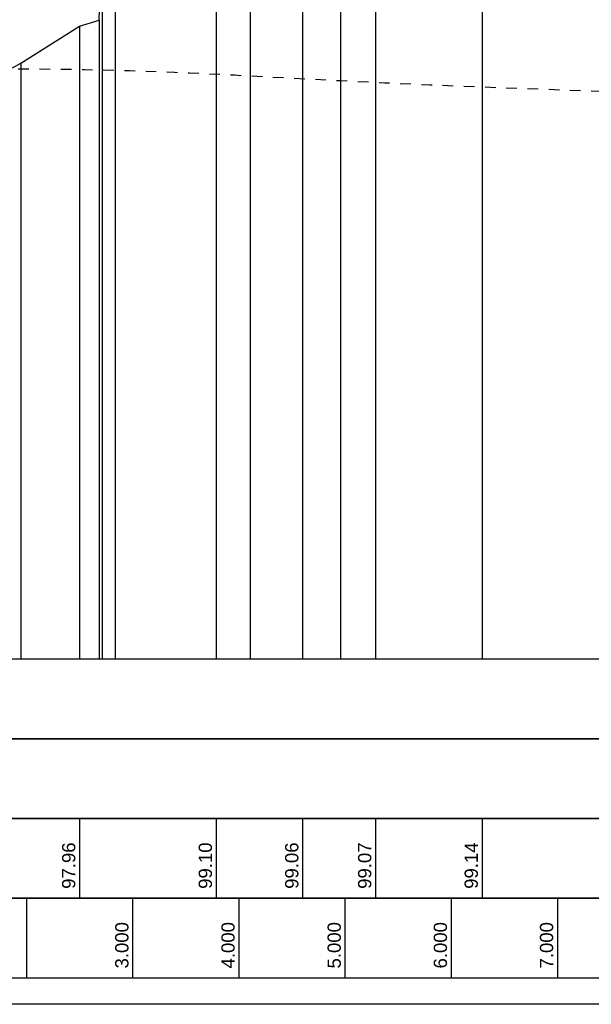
# Model space of a CAD drawing. Header units: metres. Extents: x -17 to 824, y 89 to 134.
# Tile 62 of 80: x 601.94 to 607.32, y 88.75 to 98.02. Entities that reach past the tile are written whole.
import ezdxf

# ---------------------------------------------------------------- set-up
doc = ezdxf.new("R2010")
doc.units = ezdxf.units.M
doc.linetypes.add('ACAD_ISO03W100', pattern=[30, 12, -18])
for name, color, linetype in [('BG_GT_SCHICHT', 3, 'ACAD_ISO03W100'), ('BW_KOERP_GESCH', 126, 'Continuous'), ('BW_Z_BEM', 52, 'Continuous'), ('ZZ_GITTER', 40, 'Continuous')]:
    doc.layers.add(name, color=color, linetype=linetype)
doc.layers.add('ZZ_AFENSTER', color=6, linetype='Continuous', plot=False)
doc.styles.add('Arial', font='arial.ttf')

msp = doc.modelspace()

# ---------------------------------------------------------------- linework, layer by layer
at = {"layer": 'BG_GT_SCHICHT', "ltscale": 0.005, "flags": 128}
msp.add_lwpolyline([(613.2183, 97.29), (610.89, 97.29, -0.013247), (604.1021, 97.4914, 0.013247), (601.8395, 97.5585)], format="xyb", dxfattribs=at)
at = {"layer": 'BW_KOERP_GESCH'}
msp.add_lwpolyline([(601.868, 97.571), (601.9469, 97.6137), (602.4995, 97.9628), (602.6855, 98.0191), (602.7118, 98.905), (602.835, 99.1045), (603.7864, 99.0956), (604.1083, 99.0759), (604.6003, 99.0644), (604.9579, 99.0954), (605.287, 99.0703), (606.2907, 99.143), (609.8277, 99.265), (610.4583, 99.2672), (611.1011, 99.218), (612.1506, 99.0859), (613.2183, 99.1051)], dxfattribs=at)
at = {"layer": 'BW_Z_BEM'}
for p, q in [((606.2907, 99.143), (606.2907, 92)), ((602.835, 99.1045), (602.835, 92)), ((603.7864, 99.0956), (603.7864, 92)), ((604.1083, 99.0759), (604.1083, 92)), ((604.6003, 99.0644), (604.6003, 92)), ((604.9579, 99.0954), (604.9579, 92)), ((605.287, 99.0703), (605.287, 92)), ((602.7118, 98.905), (602.7118, 92)), ((602.6855, 98.0191), (602.6855, 92)), ((602.4995, 97.9628), (602.4995, 92)), ((601.9469, 97.6137), (601.9469, 92))]:
    msp.add_line(p, q, dxfattribs=at)
at = {"layer": 'ZZ_AFENSTER'}
msp.add_lwpolyline([(575.9297, 88.75), (575.9297, 103.1), (615.4297, 103.1), (615.4297, 88.75)], close=True, dxfattribs=at)
at = {"layer": 'ZZ_GITTER'}
for p, q in [((602.4995, 90.5), (602.4995, 89.75)), ((603.7864, 90.5), (603.7864, 89.75)), ((604.6003, 90.5), (604.6003, 89.75)), ((605.287, 90.5), (605.287, 89.75)), ((606.2907, 90.5), (606.2907, 89.75)), ((602, 89.75), (602, 89)), ((603, 89.75), (603, 89)), ((604, 89.75), (604, 89)), ((605, 89.75), (605, 89)), ((606, 89.75), (606, 89)), ((607, 89.75), (607, 89))]:
    msp.add_line(p, q, dxfattribs=at)
at = {"layer": 'ZZ_GITTER', "transparency": 33554687}
for points in [[(581.1411, 91.25), (613.2183, 91.25), (613.2183, 92), (581.1411, 92)], [(581.1411, 90.5), (613.2183, 90.5), (613.2183, 91.25), (581.1411, 91.25)], [(581.1411, 89.75), (613.2183, 89.75), (613.2183, 90.5), (581.1411, 90.5)], [(581.1411, 89), (613.2183, 89), (613.2183, 89.75), (581.1411, 89.75)]]:
    msp.add_3dface(points, dxfattribs=at)

# ---------------------------------------------------------------- texts
at = {"layer": 'ZZ_GITTER', "char_height": 0.125, "attachment_point": 7, "rotation": 90, "line_spacing_factor": 1.004016, "style": 'Arial'}
for s, insert in [('97.96', (602.462, 89.8375)), ('99.10', (603.7489, 89.8375)), ('99.06', (604.5628, 89.8375)), ('99.07', (605.2495, 89.8375)), ('99.14', (606.2532, 89.8375)), ('3.000', (602.9625, 89.0875)), ('4.000', (603.9625, 89.0875)), ('5.000', (604.9625, 89.0875)), ('6.000', (605.9625, 89.0875)), ('7.000', (606.9625, 89.0875))]:
    msp.add_mtext(s, dxfattribs=dict(at, insert=insert))

doc.saveas('drawing.dxf')
